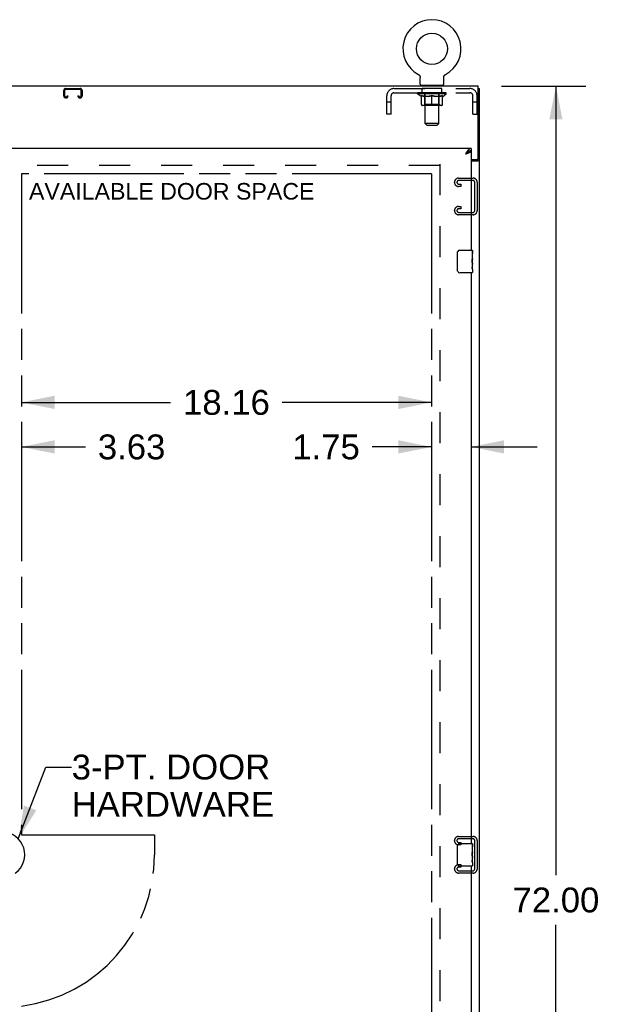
# Model space of a CAD drawing. Header units: inches. Extents: x 0 to 249, y 0 to 161.
# Tile 11 of 22: x 92 to 117, y 78 to 122. Entities that reach past the tile are written whole.
import ezdxf

# ---------------------------------------------------------------- set-up
doc = ezdxf.new("R2010")
doc.units = ezdxf.units.IN
doc.header["$LTSCALE"] = 13.713587
doc.header["$MEASUREMENT"] = 0
doc.linetypes.add('HIDDEN', pattern=[0.2, 0.1, -0.1])
doc.linetypes.add('PHANTOM', pattern=[0.8, 0.45, -0.05, 0.1, -0.05, 0.1, -0.05])
doc.layers.get('0').update_dxf_attribs({"linetype": 'CONTINUOUS'})
for name, color, linetype in [('02___PRT_ALL_AXES', 7, 'CONTINUOUS'), ('AVAILABLE_DOOR_SPACE', 7, 'CONTINUOUS'), ('DEFAULT_2', 8, 'HIDDEN'), ('DIMENSIONS', 7, 'CONTINUOUS')]:
    doc.layers.add(name, color=color, linetype=linetype)
doc.styles.get("Standard").update_dxf_attribs({"font": 'arial.ttf'})
doc.dimstyles.new('DIMSTYLE_1', dxfattribs={"dimtxt": 1.10002, "dimasz": 1.466694, "dimexe": 0.09, "dimexo": 0.07, "dimgap": 0.0375, "dimtad": 0, "dimtih": 1, "dimtoh": 1, "dimzin": 4, "dimdsep": 46, "dimtxsty": 'Standard', "dimblk": '_FILLED', "dimblk1": '_FILLED', "dimblk2": '_FILLED', "dimcen": 0.09, "dimazin": 1, "dimtfac": 1, "dimtdec": 3, "dimtofl": 0, "dimtmove": 0, "dimatfit": 3, "dimldrblk": '_FILLED', "dimfxl": 1, "dimtolj": 1, "dimtzin": 4, "dimarcsym": 0})
doc.dimstyles.get("Standard").update_dxf_attribs({"dimtxt": 1.24669, "dimasz": 1.466694, "dimexe": 0.09, "dimexo": 0.07, "dimgap": 0.09, "dimtad": 0, "dimtih": 1, "dimtoh": 1, "dimdec": 3, "dimzin": 4, "dimdsep": 46, "dimtxsty": 'Standard', "dimblk": '_FILLED', "dimblk1": '_FILLED', "dimblk2": '_FILLED', "dimcen": 0.09, "dimadec": 3, "dimazin": 1, "dimtp": 0.001, "dimtm": 0.001, "dimtfac": 1, "dimtdec": 3, "dimtofl": 0, "dimtmove": 0, "dimatfit": 3, "dimldrblk": '_FILLED', "dimfxl": 1, "dimtolj": 1, "dimtzin": 4, "dimarcsym": 0})

# ---------------------------------------------------------------- blocks, each defined once
blk = doc.blocks.new('_FILLED')
at = {"color": 0, "linetype": 'ByBlock'}
blk.add_solid([(0, 0), (-1, 0.2), (-1, -0.2)], dxfattribs=at)
blk = doc.blocks.new('*D8')
at = {"layer": 'DIMENSIONS', "color": 2, "linetype": 'Continuous'}
for p, q in [((109.821, 102.677), (107.198, 102.677)), ((111.571, 102.677), (114.504, 102.677))]:
    blk.add_line(p, q, dxfattribs=at)
at = {"layer": 'DIMENSIONS', "color": 2, "linetype": 'Continuous', "xscale": 1.4666938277, "yscale": 1.4666938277, "zscale": 1.4666938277}
blk.add_blockref('_FILLED', (109.821, 102.677), dxfattribs=at)
at = {"layer": 'DIMENSIONS', "color": 2, "linetype": 'Continuous', "xscale": 1.4666938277, "yscale": 1.4666938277, "zscale": 1.4666938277, "rotation": 180}
blk.add_blockref('_FILLED', (111.571, 102.677), dxfattribs=at)
at = {"layer": 'DIMENSIONS', "color": 2, "linetype": 'Continuous', "insert": (106.648, 103.227), "char_height": 1.1, "width": 2.98927, "attachment_point": 3, "line_spacing_factor": 0.9}
blk.add_mtext('1.75', dxfattribs=at)
blk = doc.blocks.new('*D9')
at = {"layer": 'DIMENSIONS', "color": 2, "linetype": 'Continuous'}
for p, q in [((91.664, 104.647), (98.271, 104.647)), ((109.821, 104.647), (103.215, 104.647))]:
    blk.add_line(p, q, dxfattribs=at)
at = {"layer": 'DIMENSIONS', "color": 2, "linetype": 'Continuous', "xscale": 1.4666938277, "yscale": 1.4666938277, "zscale": 1.4666938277, "rotation": 180}
blk.add_blockref('_FILLED', (91.664, 104.647), dxfattribs=at)
at = {"layer": 'DIMENSIONS', "color": 2, "linetype": 'Continuous', "xscale": 1.4666938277, "yscale": 1.4666938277, "zscale": 1.4666938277}
blk.add_blockref('_FILLED', (109.821, 104.647), dxfattribs=at)
at = {"layer": 'DIMENSIONS', "color": 2, "linetype": 'Continuous', "insert": (100.743, 105.197), "char_height": 1.1, "width": 3.84394, "attachment_point": 2, "line_spacing_factor": 0.9}
blk.add_mtext('18.16', dxfattribs=at)
blk = doc.blocks.new('*D20')
at = {"layer": 'DIMENSIONS', "color": 2, "linetype": 'Continuous'}
for p, q in [((88.039, 102.677), (85.106, 102.677)), ((91.664, 102.677), (94.498, 102.677))]:
    blk.add_line(p, q, dxfattribs=at)
at = {"layer": 'DIMENSIONS', "color": 2, "linetype": 'Continuous', "xscale": 1.4666938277, "yscale": 1.4666938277, "zscale": 1.4666938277}
blk.add_blockref('_FILLED', (88.039, 102.677), dxfattribs=at)
at = {"layer": 'DIMENSIONS', "color": 2, "linetype": 'Continuous', "xscale": 1.4666938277, "yscale": 1.4666938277, "zscale": 1.4666938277, "rotation": 180}
blk.add_blockref('_FILLED', (91.664, 102.677), dxfattribs=at)
at = {"layer": 'DIMENSIONS', "color": 2, "linetype": 'Continuous', "insert": (95.048, 103.227), "char_height": 1.1, "width": 2.98927, "attachment_point": 1, "line_spacing_factor": 0.9}
blk.add_mtext('3.63', dxfattribs=at)
blk = doc.blocks.new('*D35')
at = {"layer": 'DIMENSIONS', "color": 2, "linetype": 'Continuous'}
for p, q in [((112.92, 118.632), (116.65, 118.632)), ((115.33, 118.632), (115.33, 83.732)), ((115.33, 46.632), (115.33, 81.532)), ((112.92, 46.632), (116.65, 46.632))]:
    blk.add_line(p, q, dxfattribs=at)
at = {"layer": 'DIMENSIONS', "color": 2, "linetype": 'Continuous', "xscale": 1.4666938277, "yscale": 1.4666938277, "zscale": 1.4666938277}
for p, rotation in [((115.33, 118.632), 90), ((115.33, 46.632), 270)]:
    blk.add_blockref('_FILLED', p, dxfattribs=dict(at, rotation=rotation))
at = {"layer": 'DIMENSIONS', "color": 2, "linetype": 'Continuous', "insert": (115.33, 83.182), "char_height": 1.1, "width": 3.84394, "attachment_point": 2, "line_spacing_factor": 0.9}
blk.add_mtext('72.00', dxfattribs=at)

msp = doc.modelspace()

# ---------------------------------------------------------------- linework, layer by layer
at = {"color": 7, "linetype": 'Continuous'}
for p, q in [((109.242, 119.151), (109.242, 119.151)), ((109.242, 119.151), (109.247, 119.148)), ((109.243, 119.15), (109.245, 119.149)), ((109.247, 119.148), (109.251, 119.146)), ((109.251, 119.146), (109.255, 119.143)), ((109.255, 119.143), (109.26, 119.14)), ((109.26, 119.14), (109.264, 119.137)), ((109.264, 119.137), (109.268, 119.133)), ((109.268, 119.133), (109.272, 119.13)), ((109.272, 119.13), (109.276, 119.126)), ((109.275, 119.126), (109.279, 119.122)), ((109.279, 119.123), (109.283, 119.119)), ((109.283, 119.119), (109.286, 119.115)), ((109.286, 119.115), (109.289, 119.111)), ((109.289, 119.111), (109.292, 119.106)), ((109.292, 119.106), (109.295, 119.102)), ((109.295, 119.102), (109.298, 119.098)), ((109.298, 119.098), (109.301, 119.093)), ((109.301, 119.093), (109.303, 119.088)), ((109.303, 119.088), (109.306, 119.084)), ((109.305, 119.084), (109.308, 119.079)), ((109.308, 119.079), (109.31, 119.074)), ((109.31, 119.074), (109.311, 119.069)), ((109.311, 119.069), (109.313, 119.064)), ((109.313, 119.064), (109.314, 119.059)), ((109.314, 119.059), (109.315, 119.054)), ((109.315, 119.054), (109.316, 119.049)), ((109.316, 119.049), (109.317, 119.044)), ((109.318, 119.038), (109.318, 119.033)), ((109.319, 118.731), (109.319, 119.024)), ((110.365, 119.038), (110.366, 119.044)), ((110.365, 119.028), (110.365, 119.033)), ((110.365, 119.024), (110.365, 119.028)), ((110.365, 118.731), (110.365, 119.024)), ((110.366, 119.044), (110.367, 119.049)), ((110.367, 119.049), (110.368, 119.054)), ((110.368, 119.054), (110.369, 119.059)), ((110.369, 119.059), (110.371, 119.064)), ((110.371, 119.064), (110.372, 119.069)), ((110.372, 119.069), (110.374, 119.074)), ((110.374, 119.074), (110.376, 119.079)), ((110.376, 119.079), (110.378, 119.084)), ((110.378, 119.084), (110.38, 119.088)), ((110.38, 119.088), (110.383, 119.093)), ((110.383, 119.093), (110.385, 119.098)), ((110.385, 119.098), (110.388, 119.102)), ((110.391, 119.106), (110.394, 119.111)), ((110.394, 119.111), (110.397, 119.115)), ((110.397, 119.115), (110.401, 119.119)), ((110.401, 119.119), (110.404, 119.123)), ((110.404, 119.122), (110.408, 119.126)), ((110.412, 119.13), (110.415, 119.133)), ((110.415, 119.133), (110.42, 119.137)), ((110.42, 119.137), (110.424, 119.14)), ((110.424, 119.14), (110.428, 119.143)), ((110.428, 119.143), (110.432, 119.146)), ((110.432, 119.146), (110.437, 119.148)), ((110.432, 119.146), (110.434, 119.146)), ((110.437, 119.148), (110.441, 119.151)), ((110.438, 119.149), (110.44, 119.15)), ((109.342, 118.662), (109.342, 118.632)), ((110.342, 118.662), (109.342, 118.662)), ((110.342, 118.662), (110.342, 118.632)), ((111.894, 118.528), (111.946, 118.528)), ((111.571, 115.882), (111.571, 115.778)), ((111.468, 115.749), (111.458, 115.743)), ((111.842, 115.392), (111.842, 115.38)), ((111.842, 115.38), (111.946, 115.38)), ((110.976, 110.482), (110.976, 111.282)), ((111.076, 111.382), (111.616, 111.382)), ((111.631, 111.367), (111.631, 111.228)), ((111.631, 110.997), (111.631, 110.966)), ((111.631, 110.8), (111.631, 110.767)), ((111.616, 110.382), (111.076, 110.382)), ((111.631, 110.543), (111.631, 110.397)), ((110.976, 84.232), (110.976, 85.032)), ((111.076, 85.132), (111.616, 85.132)), ((111.631, 85.117), (111.631, 84.978)), ((111.631, 84.747), (111.631, 84.716)), ((111.631, 84.55), (111.631, 84.517)), ((111.616, 84.132), (111.076, 84.132)), ((111.631, 84.293), (111.631, 84.147))]:
    msp.add_line(p, q, dxfattribs=at)
at = {"color": 3, "linetype": 'Continuous'}
for p, q in [((111.894, 118.632), (63.998, 118.632)), ((111.894, 115.452), (111.894, 118.632)), ((111.946, 46.736), (111.946, 118.528)), ((111.571, 115.882), (88.039, 115.882)), ((111.324, 115.636), (111.354, 115.646)), ((111.571, 115.778), (111.571, 111.382)), ((111.571, 115.392), (111.834, 115.392)), ((111.571, 115.34), (111.876, 115.34)), ((111.571, 110.382), (111.571, 85.132)), ((111.571, 84.132), (111.571, 58.882))]:
    msp.add_line(p, q, dxfattribs=at)
at = {"color": 7, "linetype": 'Continuous'}
for points in [[(109.317, 119.044), (109.318, 119.039), (109.318, 119.033), (109.319, 119.028), (109.319, 119.024)], [(110.365, 119.028), (110.365, 119.033), (110.365, 119.038)], [(110.388, 119.102), (110.391, 119.106), (110.394, 119.111)], [(110.408, 119.126), (110.412, 119.13), (110.416, 119.133)], [(111.458, 115.743), (111.447, 115.736), (111.437, 115.729), (111.427, 115.722), (111.417, 115.715), (111.406, 115.707), (111.396, 115.699), (111.386, 115.69), (111.376, 115.681), (111.365, 115.672), (111.355, 115.663), (111.345, 115.654), (111.334, 115.645), (111.324, 115.636)], [(111.324, 115.636), (111.335, 115.643), (111.346, 115.65), (111.357, 115.657), (111.368, 115.664), (111.379, 115.671), (111.389, 115.678), (111.399, 115.685), (111.408, 115.692), (111.417, 115.7), (111.425, 115.707), (111.433, 115.714), (111.439, 115.721), (111.446, 115.728), (111.451, 115.735), (111.455, 115.741)], [(111.571, 115.778), (111.56, 115.778), (111.55, 115.777), (111.54, 115.775), (111.53, 115.773), (111.519, 115.77), (111.509, 115.767), (111.499, 115.763), (111.489, 115.759), (111.478, 115.754), (111.468, 115.749)], [(111.801, 115.34), (111.801, 115.342), (111.802, 115.343), (111.802, 115.345), (111.803, 115.347), (111.803, 115.349), (111.804, 115.35), (111.806, 115.352), (111.807, 115.353), (111.809, 115.355), (111.81, 115.356), (111.812, 115.358), (111.814, 115.359), (111.817, 115.36), (111.819, 115.361), (111.821, 115.363), (111.823, 115.364), (111.826, 115.365), (111.828, 115.366), (111.831, 115.367), (111.833, 115.369), (111.835, 115.37), (111.837, 115.372), (111.838, 115.373), (111.84, 115.374), (111.841, 115.376), (111.841, 115.377), (111.842, 115.379), (111.842, 115.38)], [(110.976, 111.282), (110.976, 111.288), (110.977, 111.295), (110.977, 111.301), (110.979, 111.307), (110.98, 111.313), (110.982, 111.318)], [(110.982, 110.446), (110.98, 110.452), (110.979, 110.457), (110.977, 110.463), (110.977, 110.47), (110.976, 110.476), (110.976, 110.482)], [(110.976, 85.032), (110.976, 85.038), (110.977, 85.045), (110.977, 85.051), (110.979, 85.057), (110.98, 85.063), (110.982, 85.068)], [(110.982, 84.196), (110.98, 84.202), (110.979, 84.207), (110.977, 84.213), (110.977, 84.22), (110.976, 84.226), (110.976, 84.232)]]:
    msp.add_lwpolyline(points, dxfattribs=at)
at = {"color": 3, "linetype": 'Continuous'}
for points in [[(111.571, 115.882), (111.56, 115.882), (111.55, 115.88), (111.54, 115.877), (111.53, 115.874), (111.519, 115.869), (111.509, 115.863), (111.499, 115.857), (111.489, 115.849), (111.478, 115.84), (111.468, 115.831), (111.458, 115.821), (111.447, 115.81), (111.437, 115.798), (111.427, 115.786)], [(111.427, 115.786), (111.417, 115.772), (111.406, 115.759), (111.396, 115.745), (111.386, 115.73), (111.376, 115.715), (111.365, 115.699), (111.355, 115.684), (111.345, 115.668), (111.334, 115.652), (111.324, 115.636)], [(111.354, 115.646), (111.369, 115.652), (111.383, 115.657), (111.398, 115.663), (111.412, 115.668), (111.425, 115.674), (111.439, 115.679), (111.452, 115.685), (111.464, 115.69)], [(111.464, 115.69), (111.476, 115.696), (111.488, 115.701), (111.498, 115.707), (111.509, 115.712), (111.518, 115.718), (111.527, 115.723), (111.535, 115.729), (111.542, 115.734), (111.549, 115.74), (111.555, 115.745), (111.56, 115.751), (111.564, 115.756), (111.567, 115.762), (111.569, 115.767), (111.57, 115.773), (111.571, 115.778)], [(111.876, 115.34), (111.878, 115.341), (111.88, 115.343), (111.883, 115.344), (111.886, 115.346), (111.89, 115.347), (111.894, 115.349), (111.898, 115.35), (111.902, 115.351), (111.91, 115.354)], [(111.91, 115.354), (111.914, 115.356), (111.918, 115.357), (111.922, 115.358), (111.925, 115.36), (111.928, 115.361), (111.931, 115.362), (111.934, 115.364), (111.937, 115.366), (111.939, 115.367), (111.941, 115.369), (111.942, 115.371), (111.943, 115.372), (111.944, 115.374), (111.945, 115.376), (111.946, 115.378), (111.946, 115.38)]]:
    msp.add_lwpolyline(points, dxfattribs=at)
at = {"color": 7, "linetype": 'Continuous'}
msp.add_circle((109.842, 120.29), 0.688, dxfattribs=at)
for centre, radius, start, end in [((109.842, 120.29), 1.288, 297.7005, 242.2995), ((109.388, 118.731), 0.069, 180, 270), ((110.296, 118.731), 0.069, 270, 360), ((111.076, 111.282), 0.1, 90, 158.8001), ((111.616, 111.367), 0.015, 0, 90), ((111.076, 110.482), 0.1, 201.1999, 270), ((111.616, 110.397), 0.015, 270, 360), ((90.81, 84.632), 1.004, 305.5066, 234.4934), ((111.076, 85.032), 0.1, 90, 158.8001), ((111.616, 85.117), 0.015, 0, 90), ((111.076, 84.232), 0.1, 201.1999, 270), ((111.616, 84.147), 0.015, 270, 360)]:
    msp.add_arc(centre, radius, start, end, dxfattribs=at)
at = {"color": 3, "linetype": 'Continuous'}
msp.add_arc((111.834, 115.452), 0.06, 270, 360, dxfattribs=at)
at = {"layer": '02___PRT_ALL_AXES', "color": 8, "linetype": 'HIDDEN'}
for p, q in [((109.404, 118.341), (109.404, 118.528)), ((110.279, 118.528), (109.404, 118.528)), ((110.279, 118.341), (110.279, 118.528)), ((110.279, 118.341), (109.404, 118.341))]:
    msp.add_line(p, q, dxfattribs=at)
at = {"layer": '02___PRT_ALL_AXES', "color": 7, "linetype": 'Continuous'}
for p, q in [((111.624, 111.228), (111.624, 110.997)), ((111.631, 111.228), (111.624, 111.228)), ((111.631, 110.803), (111.631, 111.367)), ((111.631, 111.06), (111.624, 111.06)), ((111.631, 110.997), (111.624, 110.997)), ((111.624, 110.767), (111.624, 110.631)), ((111.631, 110.767), (111.624, 110.767)), ((111.631, 110.961), (111.625, 110.961)), ((111.629, 110.83), (111.631, 110.83)), ((111.631, 110.544), (111.631, 110.8)), ((111.625, 110.599), (111.631, 110.599)), ((111.631, 110.543), (111.631, 110.397)), ((111.631, 84.978), (111.624, 84.978)), ((111.624, 84.978), (111.624, 84.747)), ((111.631, 84.553), (111.631, 85.117)), ((111.631, 84.81), (111.624, 84.81)), ((111.631, 84.747), (111.624, 84.747)), ((111.631, 84.517), (111.624, 84.517)), ((111.624, 84.517), (111.624, 84.381)), ((111.631, 84.711), (111.625, 84.711)), ((111.629, 84.58), (111.631, 84.58)), ((111.631, 84.294), (111.631, 84.55)), ((111.625, 84.349), (111.631, 84.349)), ((111.631, 84.293), (111.631, 84.147))]:
    msp.add_line(p, q, dxfattribs=at)
for points in [[(111.629, 110.828), (111.626, 110.861), (111.626, 110.873), (111.625, 110.886), (111.624, 110.898), (111.624, 110.911), (111.624, 110.924), (111.624, 110.937), (111.624, 110.95), (111.625, 110.962), (111.626, 110.974), (111.626, 110.986)], [(111.631, 110.8), (111.631, 110.809), (111.63, 110.818), (111.629, 110.828)], [(111.625, 110.594), (111.625, 110.603), (111.624, 110.612), (111.624, 110.621), (111.624, 110.631)], [(111.628, 110.57), (111.627, 110.577), (111.626, 110.585), (111.625, 110.594)], [(111.631, 110.543), (111.631, 110.546), (111.63, 110.551), (111.63, 110.556), (111.628, 110.57)], [(111.629, 84.578), (111.626, 84.611), (111.626, 84.623), (111.625, 84.636), (111.624, 84.648), (111.624, 84.661), (111.624, 84.674), (111.624, 84.687), (111.624, 84.7), (111.625, 84.712), (111.626, 84.724), (111.626, 84.736)], [(111.631, 84.55), (111.631, 84.559), (111.63, 84.568), (111.629, 84.578)], [(111.625, 84.344), (111.625, 84.353), (111.624, 84.362), (111.624, 84.371), (111.624, 84.381)], [(111.628, 84.32), (111.627, 84.327), (111.626, 84.335), (111.625, 84.344)], [(111.631, 84.293), (111.631, 84.296), (111.63, 84.301), (111.63, 84.306), (111.628, 84.32)]]:
    msp.add_lwpolyline(points, dxfattribs=at)
for centre in [(111.368, 110.966), (111.368, 84.716)]:
    msp.add_ellipse(centre, major_axis=(0.263, 0), ratio=0.432808, start_param=0, end_param=0.179988, dxfattribs=at)
at = {"layer": 'AVAILABLE_DOOR_SPACE', "color": 4, "linetype": 'PHANTOM'}
for p, q in [((91.664, 114.757), (91.664, 85.507)), ((109.821, 114.757), (91.664, 114.757)), ((109.821, 114.757), (109.821, 54.507)), ((91.664, 85.507), (97.56, 85.507)), ((97.56, 85.507), (97.56, 84.632))]:
    msp.add_line(p, q, dxfattribs=at)
msp.add_arc((90.81, 84.632), 6.75, 277.2685, 360, dxfattribs=at)
at = {"layer": 'DEFAULT_2', "color": 8, "linetype": 'HIDDEN'}
for p, q in [((109.25, 119.146), (109.251, 119.146)), ((110.441, 119.151), (110.441, 119.151)), ((110.441, 119.151), (110.441, 119.151)), ((93.619, 118.528), (94.272, 118.528)), ((94.272, 118.488), (93.619, 118.488)), ((108.159, 118.528), (111.525, 118.528)), ((109.529, 118.662), (109.529, 118.632)), ((109.542, 116.981), (109.542, 118.628)), ((110.142, 116.981), (110.142, 118.628)), ((110.154, 118.662), (110.154, 118.632)), ((93.539, 118.202), (93.539, 118.448)), ((93.579, 118.448), (93.579, 118.202)), ((93.619, 118.162), (93.647, 118.162)), ((93.647, 118.122), (93.619, 118.122)), ((93.687, 118.202), (93.687, 118.216)), ((93.687, 118.216), (93.727, 118.216)), ((93.727, 118.216), (93.727, 118.202)), ((94.164, 118.202), (94.164, 118.216)), ((94.164, 118.216), (94.204, 118.216)), ((94.204, 118.216), (94.204, 118.202)), ((94.244, 118.162), (94.272, 118.162)), ((94.272, 118.122), (94.244, 118.122)), ((94.312, 118.202), (94.312, 118.448)), ((94.352, 118.448), (94.352, 118.202)), ((107.842, 117.403), (107.842, 118.211)), ((108.029, 117.403), (108.029, 118.211)), ((108.159, 118.341), (111.525, 118.341)), ((109.208, 118.294), (109.208, 118.341)), ((110.475, 118.294), (109.208, 118.294)), ((109.368, 118.183), (109.208, 118.294)), ((109.218, 118.334), (109.218, 118.341)), ((109.227, 118.331), (109.227, 118.334)), ((109.227, 118.331), (110.457, 118.331)), ((109.236, 118.331), (109.236, 118.334)), ((109.237, 118.331), (109.237, 118.334)), ((109.247, 118.334), (109.247, 118.341)), ((109.263, 118.331), (109.263, 118.334)), ((109.265, 118.331), (109.265, 118.334)), ((109.293, 118.334), (109.293, 118.341)), ((109.308, 118.331), (109.308, 118.334)), ((109.31, 118.331), (109.31, 118.334)), ((109.515, 118.334), (109.313, 118.334)), ((109.357, 118.334), (109.357, 118.341)), ((109.358, 118.331), (109.358, 118.334)), ((109.359, 118.331), (109.359, 118.334)), ((109.362, 118.331), (109.362, 118.334)), ((109.368, 118.183), (109.378, 118.183)), ((109.369, 118.331), (109.369, 118.334)), ((109.369, 118.331), (109.369, 118.334)), ((109.372, 118.331), (109.372, 118.334)), ((109.376, 118.331), (109.376, 118.335)), ((109.378, 117.82), (109.378, 118.226)), ((109.38, 118.331), (109.38, 118.334)), ((109.394, 118.331), (109.394, 118.334)), ((109.412, 118.331), (109.412, 118.334)), ((109.413, 118.331), (109.413, 118.337)), ((109.433, 118.331), (109.433, 118.334)), ((109.433, 118.331), (109.433, 118.334)), ((109.435, 118.334), (109.435, 118.341)), ((109.444, 118.331), (109.444, 118.334)), ((109.448, 118.331), (109.448, 118.334)), ((109.458, 118.331), (109.458, 118.334)), ((109.469, 118.331), (109.469, 118.338)), ((109.484, 118.331), (109.484, 118.334)), ((109.488, 118.331), (109.488, 118.334)), ((109.515, 118.331), (109.515, 118.334)), ((109.582, 118.334), (109.52, 118.334)), ((109.7, 118.183), (109.521, 118.183)), ((109.525, 118.334), (109.525, 118.341)), ((109.529, 117.823), (109.529, 118.291)), ((109.532, 118.331), (109.532, 118.334)), ((109.537, 118.331), (109.537, 118.334)), ((109.543, 118.331), (109.543, 118.339)), ((109.547, 118.331), (109.547, 118.334)), ((109.558, 118.331), (109.558, 118.334)), ((109.582, 118.331), (109.582, 118.334)), ((109.657, 118.334), (109.598, 118.334)), ((109.618, 118.331), (109.618, 118.334)), ((109.625, 118.334), (109.625, 118.341)), ((109.629, 118.331), (109.629, 118.334)), ((109.631, 118.331), (109.631, 118.34)), ((109.634, 118.331), (109.634, 118.334)), ((109.641, 118.331), (109.641, 118.334)), ((109.657, 118.331), (109.657, 118.334)), ((109.737, 118.334), (109.683, 118.334)), ((109.696, 118.331), (109.696, 118.334)), ((109.727, 118.334), (109.842, 118.341)), ((109.732, 118.334), (109.732, 118.341)), ((109.732, 118.334), (109.732, 118.341)), ((109.732, 118.341), (109.732, 118.341)), ((109.732, 118.331), (109.732, 118.334)), ((109.736, 118.331), (109.736, 118.335)), ((109.737, 118.331), (109.737, 118.334)), ((109.738, 118.331), (109.738, 118.334)), ((109.821, 118.334), (109.773, 118.334)), ((109.778, 118.331), (109.778, 118.334)), ((109.821, 118.331), (109.821, 118.334)), ((109.839, 118.334), (109.839, 118.334)), ((109.839, 118.331), (109.839, 118.334)), ((109.839, 118.331), (109.839, 118.334)), ((109.842, 118.334), (109.842, 118.341)), ((109.842, 117.783), (109.842, 118.227)), ((109.844, 118.331), (109.844, 118.334)), ((109.844, 118.331), (109.844, 118.334)), ((109.844, 118.334), (109.844, 118.334)), ((109.846, 118.334), (109.911, 118.334)), ((109.863, 118.331), (109.863, 118.334)), ((109.879, 118.334), (109.879, 118.339)), ((109.879, 118.339), (109.956, 118.334)), ((109.9, 118.334), (109.9, 118.338)), ((109.905, 118.331), (109.905, 118.334)), ((109.946, 118.331), (109.946, 118.334)), ((109.946, 118.331), (109.946, 118.334)), ((109.946, 118.334), (110.001, 118.334)), ((109.947, 118.331), (109.947, 118.335)), ((109.951, 118.334), (109.951, 118.341)), ((109.951, 118.341), (109.952, 118.341)), ((109.951, 118.331), (109.951, 118.334)), ((109.952, 118.334), (109.952, 118.341)), ((110.163, 118.183), (109.983, 118.183)), ((109.988, 118.331), (109.988, 118.334)), ((110.027, 118.331), (110.027, 118.334)), ((110.027, 118.334), (110.086, 118.334)), ((110.042, 118.331), (110.042, 118.334)), ((110.049, 118.331), (110.049, 118.334)), ((110.052, 118.331), (110.052, 118.34)), ((110.055, 118.331), (110.055, 118.334)), ((110.058, 118.334), (110.058, 118.341)), ((110.066, 118.331), (110.066, 118.334)), ((110.102, 118.331), (110.102, 118.334)), ((110.102, 118.334), (110.164, 118.334)), ((110.126, 118.331), (110.126, 118.334)), ((110.137, 118.331), (110.137, 118.334)), ((110.141, 118.331), (110.141, 118.339)), ((110.147, 118.331), (110.147, 118.334)), ((110.152, 118.331), (110.152, 118.334)), ((110.154, 117.823), (110.154, 118.291)), ((110.158, 118.334), (110.158, 118.341)), ((110.169, 118.331), (110.169, 118.334)), ((110.169, 118.334), (110.37, 118.334)), ((110.196, 118.331), (110.196, 118.334)), ((110.199, 118.331), (110.199, 118.334)), ((110.214, 118.331), (110.214, 118.338)), ((110.226, 118.331), (110.226, 118.334)), ((110.235, 118.331), (110.235, 118.334)), ((110.239, 118.331), (110.239, 118.334)), ((110.249, 118.334), (110.249, 118.341)), ((110.25, 118.331), (110.25, 118.334)), ((110.25, 118.331), (110.25, 118.334)), ((110.271, 118.331), (110.271, 118.337)), ((110.271, 118.331), (110.271, 118.334)), ((110.289, 118.331), (110.289, 118.334)), ((110.303, 118.331), (110.303, 118.334)), ((110.305, 117.82), (110.305, 118.226)), ((110.305, 118.183), (110.316, 118.183)), ((110.308, 118.331), (110.308, 118.335)), ((110.311, 118.331), (110.311, 118.334)), ((110.314, 118.331), (110.314, 118.334)), ((110.315, 118.331), (110.315, 118.334)), ((110.316, 118.183), (110.475, 118.294)), ((110.322, 118.331), (110.322, 118.334)), ((110.325, 118.331), (110.325, 118.334)), ((110.325, 118.331), (110.325, 118.334)), ((110.327, 118.334), (110.327, 118.341)), ((110.373, 118.331), (110.373, 118.334)), ((110.376, 118.331), (110.376, 118.334)), ((110.39, 118.334), (110.39, 118.341)), ((110.419, 118.331), (110.419, 118.334)), ((110.421, 118.331), (110.421, 118.334)), ((110.437, 118.334), (110.437, 118.341)), ((110.447, 118.331), (110.447, 118.334)), ((110.448, 118.331), (110.448, 118.334)), ((110.457, 118.331), (110.457, 118.334)), ((110.465, 118.334), (110.465, 118.341)), ((110.475, 118.294), (110.475, 118.341)), ((111.655, 117.403), (111.655, 118.211)), ((111.842, 117.403), (111.842, 118.211)), ((108.029, 117.933), (107.842, 117.933)), ((110.268, 117.783), (109.415, 117.783)), ((109.529, 117.823), (109.489, 117.783)), ((110.154, 117.823), (109.529, 117.823)), ((110.154, 117.823), (110.194, 117.783)), ((111.842, 117.933), (111.655, 117.933)), ((108.029, 117.403), (107.842, 117.403)), ((111.655, 117.403), (111.842, 117.403)), ((110.142, 116.981), (109.542, 116.981)), ((109.611, 116.912), (109.542, 116.981)), ((109.611, 116.912), (110.073, 116.912)), ((110.073, 116.912), (110.142, 116.981)), ((110.196, 115.132), (65.696, 115.132)), ((110.196, 115.184), (110.196, 54.08)), ((111.022, 114.57), (111.662, 114.57)), ((110.842, 114.375), (110.842, 114.39)), ((111.123, 114.195), (111.022, 114.195)), ((111.648, 114.466), (111.036, 114.466)), ((111.036, 114.299), (111.123, 114.299)), ((111.123, 114.299), (111.123, 114.195)), ((111.738, 113.139), (111.738, 114.376)), ((111.842, 114.39), (111.842, 113.125)), ((111.022, 113.32), (111.123, 113.32)), ((111.123, 113.32), (111.123, 113.216)), ((110.842, 113.125), (110.842, 113.14)), ((111.662, 112.945), (111.022, 112.945)), ((111.123, 113.216), (111.036, 113.216)), ((111.036, 113.049), (111.648, 113.049)), ((111.022, 85.445), (111.662, 85.445)), ((110.842, 85.25), (110.842, 85.265)), ((111.123, 85.07), (111.022, 85.07)), ((111.648, 85.341), (111.036, 85.341)), ((111.036, 85.174), (111.123, 85.174)), ((111.123, 85.174), (111.123, 85.07)), ((111.738, 84.014), (111.738, 85.251)), ((111.842, 85.265), (111.842, 84)), ((111.022, 84.195), (111.123, 84.195)), ((111.123, 84.091), (111.036, 84.091)), ((111.123, 84.195), (111.123, 84.091)), ((110.842, 84), (110.842, 84.015)), ((111.662, 83.82), (111.022, 83.82)), ((111.036, 83.924), (111.648, 83.924))]:
    msp.add_line(p, q, dxfattribs=at)
for points in [[(109.378, 118.226), (109.404, 118.216), (109.429, 118.207), (109.454, 118.199), (109.479, 118.193), (109.504, 118.187), (109.528, 118.183)], [(109.521, 118.183), (109.497, 118.187), (109.474, 118.193), (109.45, 118.2), (109.426, 118.207), (109.402, 118.216), (109.378, 118.225)], [(109.691, 118.183), (109.716, 118.187), (109.74, 118.193), (109.765, 118.2), (109.79, 118.208), (109.816, 118.217), (109.842, 118.227)], [(109.842, 118.225), (109.817, 118.215), (109.793, 118.207), (109.77, 118.199), (109.747, 118.193), (109.723, 118.187), (109.7, 118.183)], [(109.842, 118.227), (109.868, 118.216), (109.893, 118.207), (109.918, 118.2), (109.943, 118.193), (109.968, 118.187), (109.993, 118.183)], [(109.983, 118.183), (109.96, 118.187), (109.936, 118.193), (109.913, 118.2), (109.89, 118.207), (109.866, 118.215), (109.842, 118.225)], [(110.155, 118.183), (110.18, 118.187), (110.205, 118.193), (110.229, 118.2), (110.254, 118.207), (110.28, 118.216), (110.305, 118.226)], [(110.305, 118.225), (110.281, 118.216), (110.257, 118.207), (110.233, 118.2), (110.209, 118.193), (110.186, 118.187), (110.163, 118.183)]]:
    msp.add_lwpolyline(points, dxfattribs=at)
for centre, radius, start, end in [((93.619, 118.448), 0.08, 90, 180), ((93.619, 118.448), 0.04, 90, 180), ((94.272, 118.448), 0.08, 0, 90), ((94.272, 118.448), 0.04, 0, 90), ((108.159, 118.211), 0.317, 90, 180), ((109.507, 118.628), 0.0345, 0, 90), ((110.176, 118.628), 0.0345, 90, 180), ((111.525, 118.211), 0.317, 0, 90), ((93.619, 118.202), 0.08, 180, 270), ((93.619, 118.202), 0.04, 180, 270), ((93.647, 118.202), 0.08, 270, 360), ((93.647, 118.202), 0.04, 270, 360), ((94.244, 118.202), 0.08, 180, 270), ((94.244, 118.202), 0.04, 180, 270), ((94.272, 118.202), 0.08, 270, 360), ((94.272, 118.202), 0.04, 270, 360), ((108.159, 118.211), 0.13, 90, 180), ((109.489, 118.291), 0.0398, 0, 90), ((110.194, 118.291), 0.0398, 90, 180), ((111.525, 118.211), 0.13, 0, 90), ((109.415, 117.82), 0.0371, 180, 270), ((110.268, 117.82), 0.0371, 270, 360), ((111.022, 114.39), 0.18, 90, 180), ((111.662, 114.39), 0.18, 0, 90), ((111.022, 114.375), 0.18, 180, 270), ((111.036, 114.376), 0.09, 90, 180), ((111.036, 114.389), 0.09, 188.2192, 270), ((111.648, 114.376), 0.09, 0, 90), ((111.022, 113.14), 0.18, 90, 180), ((111.022, 113.125), 0.18, 180, 270), ((111.036, 113.126), 0.09, 90, 180), ((111.036, 113.139), 0.09, 188.2192, 270), ((111.648, 113.139), 0.09, 270, 360), ((111.662, 113.125), 0.18, 270, 360), ((111.022, 85.265), 0.18, 90, 180), ((111.662, 85.265), 0.18, 0, 90), ((111.022, 85.25), 0.18, 180, 270), ((111.036, 85.251), 0.09, 90, 180), ((111.036, 85.264), 0.09, 188.2192, 270), ((111.648, 85.251), 0.09, 0, 90), ((111.022, 84.015), 0.18, 90, 180), ((111.036, 84.001), 0.09, 90, 180), ((111.022, 84), 0.18, 180, 270), ((111.036, 84.014), 0.09, 188.2192, 270), ((111.648, 84.014), 0.09, 270, 360), ((111.662, 84), 0.18, 270, 360)]:
    msp.add_arc(centre, radius, start, end, dxfattribs=at)
for centre, major_axis, ratio, start_param, end_param in [((109.842, 118.341), (0.633, 0.007), 0.05963, 2.96643, 3.140963), ((109.189, 118.329), (0.198, 0), 0.060556, 0.430652, 1.470503), ((109.842, 118.341), (0.633, 0), 0.060556, -3.141593, -2.96706), ((109.189, 118.322), (0.198, 0.002), 0.05963, 1.376596, 1.469874), ((109.842, 118.341), (0.633, 0.013), 0.05688, 2.791345, 2.965878), ((109.164, 118.329), (0.198, 0.002), 0.05963, 0.25549, 1.295341), ((109.233, 118.329), (0.198, -0.002), 0.05963, 0.605815, 1.645666), ((109.842, 118.341), (0.633, -0.007), 0.05963, -2.96643, -2.791898), ((109.233, 118.322), (0.198, 0), 0.060556, 1.551758, 1.645036), ((109.164, 118.322), (0.198, 0.004), 0.05688, 1.20151, 1.294789), ((109.234, 118.325), (0.164, 0.002), 0.05963, 1.065228, 1.614276), ((109.214, 118.325), (0.164, 0.003), 0.05688, 0.890143, 1.43919), ((109.272, 118.325), (0.164, 0), 0.060556, 1.240391, 1.789438), ((109.842, 118.341), (0.633, 0.019), 0.052395, 2.616403, 2.790936), ((109.161, 118.329), (0.198, 0.004), 0.05688, 0.080405, 1.120256), ((109.295, 118.329), (0.198, -0.004), 0.05688, 0.7809, 1.820751), ((109.842, 118.341), (0.633, -0.013), 0.05688, -2.791345, -2.616812), ((109.295, 118.322), (0.198, -0.002), 0.05963, 1.72692, 1.820198), ((109.161, 118.322), (0.198, 0.006), 0.052395, 1.026568, 1.119847), ((109.214, 118.325), (0.164, 0.005), 0.052395, 0.715201, 1.264248), ((109.328, 118.325), (0.164, -0.002), 0.05963, 1.415553, 1.9646), ((109.842, 118.341), (0.633, 0.025), 0.046319, 2.441654, 2.616187), ((109.375, 118.329), (0.198, -0.006), 0.052395, 0.955842, 1.995693), ((109.178, 118.329), (0.198, 0.006), 0.052395, -0.094537, 0.945314), ((109.842, 118.341), (0.633, -0.019), 0.052395, -2.616403, -2.44187), ((109.375, 118.322), (0.198, -0.004), 0.05688, 1.902006, 1.995284), ((109.178, 118.322), (0.198, 0.008), 0.046319, 0.851819, 0.945098), ((109.232, 118.325), (0.164, 0.006), 0.046319, 0.540452, 1.089499), ((109.399, 118.325), (0.164, -0.003), 0.05688, 1.590638, 2.139686), ((109.842, 118.341), (0.633, 0.029), 0.038841, 2.267123, 2.441656), ((109.468, 118.329), (0.198, -0.008), 0.046319, 1.130591, 2.170442), ((109.215, 118.329), (0.198, 0.008), 0.046319, -0.269286, 0.770565), ((109.842, 118.341), (0.633, -0.025), 0.046319, -2.441654, -2.267121), ((109.468, 118.322), (0.198, -0.006), 0.052395, 2.076947, 2.170226), ((109.215, 118.322), (0.198, 0.009), 0.038841, 0.677289, 0.770567), ((109.269, 118.325), (0.164, 0.008), 0.038841, 0.365921, 0.914969), ((109.483, 118.325), (0.164, -0.005), 0.052395, 1.76558, 2.314627), ((109.842, 118.341), (0.633, 0.033), 0.030195, 2.09281, 2.267343), ((109.573, 118.329), (0.198, -0.009), 0.038841, 1.305122, 2.344973), ((109.271, 118.329), (0.198, 0.009), 0.038841, -0.443817, 0.596034), ((109.842, 118.341), (0.633, -0.029), 0.038841, -2.267123, -2.092591), ((109.573, 118.322), (0.198, -0.008), 0.046319, 2.251696, 2.344975), ((109.271, 118.322), (0.198, 0.01), 0.030195, 0.502975, 0.596254), ((109.323, 118.325), (0.164, 0.009), 0.030195, 0.191608, 0.740655), ((109.579, 118.325), (0.164, -0.006), 0.046319, 1.940329, 2.489376), ((109.344, 118.329), (0.198, 0.01), 0.030195, -0.61813, 0.421721), ((109.842, 118.341), (0.633, 0.036), 0.020645, 1.918687, 2.09322), ((109.686, 118.329), (0.198, -0.01), 0.030195, 1.479435, 2.519286), ((109.842, 118.341), (0.633, -0.033), 0.030195, -2.09281, -1.918277), ((109.686, 118.322), (0.198, -0.009), 0.038841, 2.426227, 2.519505), ((109.344, 118.322), (0.198, 0.011), 0.020645, 0.328852, 0.422131), ((109.393, 118.325), (0.164, 0.009), 0.020645, 0.017485, 0.566532), ((109.682, 118.325), (0.164, -0.008), 0.038841, 2.11486, 2.663907), ((109.433, 118.329), (0.198, 0.011), 0.020645, -0.792253, 0.247598), ((109.842, 118.341), (0.633, 0.038), 0.010478, 1.744704, 1.919237), ((109.804, 118.329), (0.198, -0.011), 0.020645, 1.653558, 2.693409), ((109.842, 118.341), (0.633, -0.036), 0.020645, -1.918687, -1.744154), ((109.804, 118.322), (0.198, -0.01), 0.030195, 2.60054, 2.693819), ((109.433, 118.322), (0.198, 0.012), 0.010478, 0.154869, 0.248148), ((109.477, 118.325), (0.164, 0.01), 0.010478, 6.126688, 6.675735), ((109.791, 118.325), (0.164, -0.009), 0.030195, 2.289173, 2.83822), ((109.534, 118.329), (0.198, 0.012), 0.010478, -0.966236, -0.000846), ((109.922, 118.329), (0.198, -0.012), 0.010478, 1.827541, 2.867392), ((109.842, 118.341), (0.633, -0.038), 0.010478, -1.744704, -1.563007), ((109.922, 118.322), (0.198, -0.011), 0.020645, 2.774664, 2.867942), ((109.9, 118.325), (0.164, -0.009), 0.020645, 2.463296, 3.012344), ((109.761, 118.329), (0.198, 0.012), 0.010478, 0.274201, 1.314052), ((109.675, 118.325), (0.164, 0.01), 0.010478, -0.000483, 0.504314), ((109.645, 118.322), (0.198, 0.012), 0.010478, 0.099668, 0.192946), ((109.842, 118.341), (0.633, 0.038), 0.010478, -1.571421, -1.396888), ((110.009, 118.325), (0.164, -0.01), 0.010478, 2.637279, 3.14189), ((110.039, 118.322), (0.198, -0.012), 0.010478, 2.74231, 2.948646), ((109.88, 118.329), (0.198, 0.011), 0.020645, 0.448184, 1.488034), ((109.783, 118.325), (0.164, 0.009), 0.020645, 0.129249, 0.678296), ((109.761, 118.322), (0.198, 0.011), 0.020645, 0.273651, 0.366929), ((110.149, 118.329), (0.198, -0.012), 0.010478, -3.140747, -2.175357), ((109.842, 118.341), (0.633, 0.036), 0.020645, -1.397439, -1.222906), ((109.842, 118.341), (0.633, -0.038), 0.010478, 1.222355, 1.396888), ((109.997, 118.329), (0.198, 0.01), 0.030195, 0.622307, 1.662158), ((109.893, 118.325), (0.164, 0.009), 0.030195, 0.303372, 0.852419), ((110.206, 118.325), (0.164, -0.01), 0.010478, 2.749043, 3.29809), ((110.25, 118.329), (0.198, -0.011), 0.020645, 2.893995, 3.933846), ((109.88, 118.322), (0.198, 0.01), 0.030195, 0.447774, 0.541052), ((110.25, 118.322), (0.198, -0.012), 0.010478, 2.893445, 2.986723), ((109.842, 118.341), (0.633, 0.033), 0.030195, -1.223315, -1.048783), ((109.842, 118.341), (0.633, -0.036), 0.020645, 1.048373, 1.222906), ((110.11, 118.329), (0.198, 0.009), 0.038841, 0.79662, 1.836471), ((110.001, 118.325), (0.164, 0.008), 0.038841, 0.477686, 1.026733), ((110.29, 118.325), (0.164, -0.009), 0.020645, 2.57506, 3.124108), ((110.339, 118.329), (0.198, -0.01), 0.030195, 2.719872, 3.759723), ((110.215, 118.329), (0.198, 0.008), 0.046319, 0.971151, 2.011002), ((109.997, 118.322), (0.198, 0.009), 0.038841, 0.622087, 0.715366), ((110.339, 118.322), (0.198, -0.011), 0.020645, 2.719462, 2.812741), ((109.842, 118.341), (0.633, 0.029), 0.038841, -1.049002, -0.874469), ((109.842, 118.341), (0.633, -0.033), 0.030195, 0.87425, 1.048783), ((110.105, 118.325), (0.164, 0.006), 0.046319, 0.652216, 1.201263), ((110.309, 118.329), (0.198, 0.006), 0.052395, 1.1459, 2.185751), ((110.36, 118.325), (0.164, -0.009), 0.030195, 2.400937, 2.949985), ((110.413, 118.329), (0.198, -0.009), 0.038841, 2.545558, 3.585409), ((110.2, 118.325), (0.164, 0.005), 0.052395, 0.826965, 1.376012), ((110.11, 118.322), (0.198, 0.008), 0.046319, 0.796618, 0.889896), ((110.413, 118.322), (0.198, -0.01), 0.030195, 2.545339, 2.638617), ((110.388, 118.329), (0.198, 0.004), 0.05688, 1.320842, 2.360692), ((109.842, 118.341), (0.633, 0.025), 0.046319, -0.874471, -0.699939), ((109.842, 118.341), (0.633, -0.029), 0.038841, 0.699936, 0.874469), ((110.469, 118.329), (0.198, -0.008), 0.046319, 2.371028, 3.410879), ((110.414, 118.325), (0.164, -0.008), 0.038841, 2.226624, 2.775671), ((110.451, 118.329), (0.198, 0.002), 0.05963, 1.495927, 2.535778), ((110.285, 118.325), (0.164, 0.003), 0.05688, 1.001907, 1.550954), ((110.506, 118.329), (0.198, -0.006), 0.052395, 2.196279, 3.23613), ((110.451, 118.325), (0.164, -0.006), 0.046319, 2.052093, 2.601141), ((110.215, 118.322), (0.198, 0.006), 0.052395, 0.971367, 1.064645), ((110.495, 118.329), (0.198, 0), 0.060556, 1.671089, 2.71094), ((110.469, 118.322), (0.198, -0.009), 0.038841, 2.371026, 2.464304), ((110.523, 118.329), (0.198, -0.004), 0.05688, 2.021337, 3.061188), ((109.842, 118.341), (0.633, 0.019), 0.052395, -0.699723, -0.52519), ((109.842, 118.341), (0.633, -0.025), 0.046319, 0.525406, 0.699939), ((110.519, 118.329), (0.198, -0.002), 0.05963, 1.846251, 2.886102), ((110.356, 118.325), (0.164, 0.002), 0.05963, 1.176993, 1.72604), ((110.47, 118.325), (0.164, -0.005), 0.052395, 1.877344, 2.426392), ((110.411, 118.325), (0.164, 0), 0.060556, 1.352155, 1.901202), ((110.469, 118.325), (0.164, -0.003), 0.05688, 1.702402, 2.25145), ((110.449, 118.325), (0.164, -0.002), 0.05963, 1.527317, 2.076364), ((110.309, 118.322), (0.198, 0.004), 0.05688, 1.146309, 1.239587), ((110.506, 118.322), (0.198, -0.008), 0.046319, 2.196495, 2.289773), ((109.842, 118.341), (0.633, 0.013), 0.05688, -0.524781, -0.350248), ((109.842, 118.341), (0.633, -0.019), 0.052395, 0.350657, 0.52519), ((110.388, 118.322), (0.198, 0.002), 0.05963, 1.321394, 1.414673), ((110.523, 118.322), (0.198, -0.006), 0.052395, 2.021746, 2.115024), ((109.842, 118.341), (0.633, 0.007), 0.05963, -0.349695, -0.175162), ((109.842, 118.341), (0.633, -0.013), 0.05688, 0.175715, 0.350248), ((110.451, 118.322), (0.198, 0), 0.060556, 1.496556, 1.589835), ((110.519, 118.322), (0.198, -0.004), 0.05688, 1.846804, 1.940083), ((110.495, 118.322), (0.198, -0.002), 0.05963, 1.671719, 1.764997), ((109.842, 118.341), (0.633, 0), 0.060556, -0.174533, 0), ((109.842, 118.341), (0.633, -0.007), 0.05963, 0.000629, 0.175162)]:
    msp.add_ellipse(centre, major_axis=major_axis, ratio=ratio, start_param=start_param, end_param=end_param, dxfattribs=at)

# ---------------------------------------------------------------- texts
at = {"layer": 'DIMENSIONS', "color": 2, "linetype": 'Continuous', "line_spacing_factor": 0.9}
for s, insert, char_height, width, attachment_point in [('AVAILABLE DOOR SPACE', (98.319, 114.352), 0.73335, 12.61411, 2), ('3-PT. DOOR\\PHARDWARE', (93.889, 89.063), 1.1, 8.94738, 1)]:
    msp.add_mtext(s, dxfattribs=dict(at, insert=insert, char_height=char_height, width=width, attachment_point=attachment_point))

# ---------------------------------------------------------------- dimensions: what is measured, and where the dimension line sits
at = {"layer": 'DIMENSIONS', "color": 2, "linetype": 'Continuous'}
for base, p1, p2, angle, picture, middle in [((115.33, 46.632), (112.85, 118.632), (112.85, 46.632), 270, '*D35', (115.329, 82.626)), ((109.821, 102.677), (111.571, 109.175), (109.821, 54.507), 180, '*D8', (105.205, 102.671)), ((88.039429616, 102.676818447), (91.664429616, 85.507029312), (88.039429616, 54.541029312), 180, '*D20', (96.540906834, 102.670682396))]:
    dim = msp.add_linear_dim(base=base, p1=p1, p2=p2, angle=angle, dimstyle='DIMSTYLE_1', dxfattribs=at)
    dim.commit()
    dim.dimension.update_dxf_attribs({"geometry": picture, "text_midpoint": middle, "dimtype": 160})
dim = msp.add_linear_dim(base=(109.821, 104.647), p1=(91.664, 85.507), p2=(109.821, 54.507), dimstyle='DIMSTYLE_1', dxfattribs=at)
dim.commit()
dim.dimension.update_dxf_attribs({"geometry": '*D9', "text_midpoint": (100.789, 104.641), "dimtype": 160})

# ---------------------------------------------------------------- leaders
at = {"layer": 'DIMENSIONS', "color": 2, "linetype": 'Continuous', "annotation_type": 0, "has_hookline": 1, "hookline_direction": 1, "text_width": 8.759}
msp.add_leader([(91.527, 85.335), (92.743, 88.513), (93.889, 88.513)], dimstyle='Standard', override={"dimtad": 0}, dxfattribs=at)

doc.saveas('drawing.dxf')
